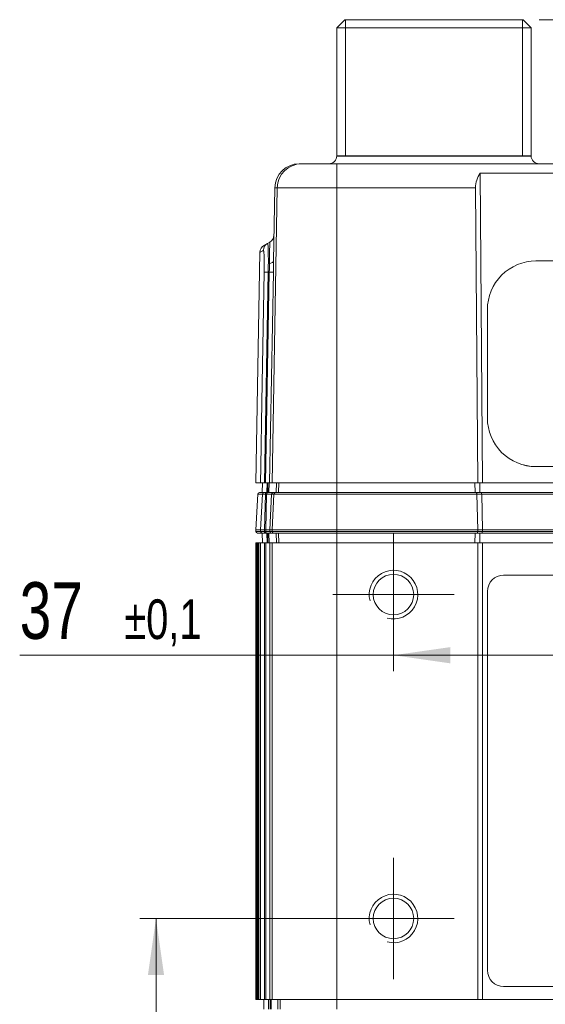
# Model space of a CAD drawing. Header units: millimetres. Extents: x 5 to 415, y 5 to 292.
# Tile 13 of 31: x 147 to 179, y 97 to 157. Entities that reach past the tile are written whole.
import ezdxf

# ---------------------------------------------------------------- set-up
doc = ezdxf.new("R2010")
doc.units = ezdxf.units.MM
doc.styles.add('SLDTEXTSTYLE0', font='TXT', dxfattribs={"width": 0.75})
doc.dimstyles.new('SLDDIMSTYLE1', dxfattribs={"dimtxt": 3.5, "dimasz": 3.5, "dimexe": 0, "dimexo": 0.0625, "dimgap": 0.875, "dimtad": 1, "dimdec": 1, "dimrnd": 1e-09, "dimzin": 12, "dimdsep": 46, "dimtxsty": 'SLDTEXTSTYLE0', "dimsah": 1, "dimcen": 0.09, "dimadec": 0, "dimazin": 3, "dimtfac": 1, "dimtofl": 0, "dimtmove": 0, "dimatfit": 3, "dimfxl": 1, "dimfrac": 2, "dimtolj": 1, "dimtzin": 12, "dimarcsym": 0})
doc.dimstyles.new('SLDDIMSTYLE4', dxfattribs={"dimtxt": 3.5, "dimasz": 3.5, "dimexe": 0, "dimexo": 0.0625, "dimgap": 0.875, "dimtad": 1, "dimrnd": 1e-09, "dimzin": 12, "dimdsep": 46, "dimtxsty": 'SLDTEXTSTYLE0', "dimsah": 1, "dimcen": 0.09, "dimadec": 0, "dimazin": 3, "dimtol": 1, "dimtp": 0.1, "dimtm": 0.1, "dimtfac": 1, "dimtdec": 1, "dimtofl": 0, "dimtmove": 0, "dimatfit": 3, "dimfxl": 1, "dimfrac": 2, "dimtolj": 1, "dimarcsym": 0})

# ---------------------------------------------------------------- blocks, each defined once
blk = doc.blocks.new('_D_9')
at = {"color": 7, "linetype": 'Continuous', "lineweight": 0}
for p, q in [((169.657, 121.003), (169.657, 117.257)), ((206.657, 121.003), (206.657, 117.257)), ((169.657, 118.248), (146.573, 118.248)), ((206.657, 118.248), (169.657, 118.248))]:
    blk.add_line(p, q, dxfattribs=at)
for points in [[(169.657, 118.248), (173.157, 117.748), (173.157, 118.748)], [(206.657, 118.248), (203.157, 118.748), (203.157, 117.748)]]:
    blk.add_solid(points, dxfattribs=at)
at = {"color": 7, "linetype": 'Continuous', "lineweight": 0, "attachment_point": 1, "style": 'SLDTEXTSTYLE0'}
for s, insert, char_height in [('37', (146.573, 122.759), 3.5), ('±0,1', (153.038, 121.698), 2.45)]:
    blk.add_mtext(s, dxfattribs=dict(at, insert=insert, char_height=char_height))
blk = doc.blocks.new('_D_10')
at = {"color": 7, "linetype": 'Continuous', "lineweight": 0}
for p, q in [((168.667, 101.994), (154.002, 101.994)), ((154.992, 101.994), (154.992, 57.644)), ((165.167, 57.644), (154.002, 57.644))]:
    blk.add_line(p, q, dxfattribs=at)
for points in [[(154.992, 101.994), (154.492, 98.494), (155.492, 98.494)], [(154.992, 57.644), (155.492, 61.144), (154.492, 61.144)]]:
    blk.add_solid(points, dxfattribs=at)
at = {"color": 7, "linetype": 'Continuous', "lineweight": 0, "insert": (150.48, 75.293), "char_height": 3.5, "attachment_point": 1, "rotation": 90, "style": 'SLDTEXTSTYLE0'}
blk.add_mtext('44,4', dxfattribs=at)
blk = doc.blocks.new('_D_11')
at = {"color": 7, "linetype": 'Continuous', "lineweight": 0}
for p, q in [((178.648, 157.494), (225.324, 157.494)), ((224.334, 157.494), (224.334, 121.994)), ((211.398, 121.994), (225.324, 121.994))]:
    blk.add_line(p, q, dxfattribs=at)
for points in [[(224.334, 157.494), (223.834, 153.994), (224.834, 153.994)], [(224.334, 121.994), (224.834, 125.494), (223.834, 125.494)]]:
    blk.add_solid(points, dxfattribs=at)
at = {"color": 7, "linetype": 'Continuous', "lineweight": 0, "insert": (219.822, 135.218), "char_height": 3.5, "attachment_point": 1, "rotation": 90, "style": 'SLDTEXTSTYLE0'}
blk.add_mtext('35,5', dxfattribs=at)
blk = doc.blocks.new('SW_CENTERMARKSYMBOL_1')
at = {"color": 0, "linetype": 'Continuous', "lineweight": 0}
for p, q in [((0, 2.5), (0, 3.75)), ((0, 0), (0, 2.5)), ((-2.5, 0), (-3.75, 0)), ((0, 0), (-2.5, 0)), ((0, 0), (0, -2.5)), ((0, 0), (2.5, 0)), ((2.5, 0), (3.75, 0)), ((0, -2.5), (0, -3.75))]:
    blk.add_line(p, q, dxfattribs=at)
blk = doc.blocks.new('SW_CENTERMARKSYMBOL_2')
at = {"color": 0, "linetype": 'Continuous', "lineweight": 0}
for p, q in [((0, 2.5), (0, 3.75)), ((0, 0), (0, 2.5)), ((-2.5, 0), (-3.75, 0)), ((0, 0), (-2.5, 0)), ((0, 0), (0, -2.5)), ((0, 0), (2.5, 0)), ((2.5, 0), (3.75, 0)), ((0, -2.5), (0, -3.75))]:
    blk.add_line(p, q, dxfattribs=at)

msp = doc.modelspace()

# ---------------------------------------------------------------- linework, layer by layer
at = {"color": 7, "linetype": 'Continuous', "lineweight": 15}
for p, q in [((166.657, 157.494), (166.157, 156.994)), ((166.657, 157.494), (177.657, 157.494)), ((178.157, 156.994), (177.657, 157.494)), ((166.157, 156.994), (166.157, 149.094)), ((178.157, 156.994), (166.157, 156.994)), ((178.157, 149.094), (178.157, 156.994)), ((163.825, 148.594), (163.976, 148.594)), ((163.976, 148.594), (166.157, 148.594)), ((166.157, 147.12), (166.157, 148.594)), ((166.157, 148.594), (194.436, 148.594)), ((175.019, 148.015), (175.157, 128.894)), ((194.443, 148.015), (175.019, 148.015)), ((162.477, 147.12), (162.159, 128.894)), ((162.325, 147.12), (162.246, 142.59)), ((162.477, 147.12), (162.325, 147.12)), ((166.157, 147.12), (162.477, 147.12)), ((166.157, 147.12), (166.157, 128.894)), ((174.725, 147.12), (166.157, 147.12)), ((174.725, 147.12), (174.857, 128.894)), ((161.663, 143.558), (161.883, 143.68)), ((161.883, 143.68), (162.017, 143.754)), ((161.406, 143.136), (161.157, 128.894)), ((162.246, 142.562), (162.245, 142.537)), ((197.857, 142.596), (178.457, 142.596)), ((161.922, 141.899), (161.695, 128.894)), ((161.76, 128.894), (161.988, 141.898)), ((161.922, 141.899), (161.988, 141.898)), ((162.237, 141.894), (162.01, 128.894)), ((175.457, 139.596), (175.457, 132.897)), ((175.457, 132.897), (175.457, 132.895)), ((178.457, 129.898), (197.857, 129.898)), ((178.457, 129.898), (178.457, 129.896)), ((178.457, 129.896), (197.857, 129.896)), ((161.157, 128.894), (161.445, 128.894)), ((161.66, 128.294), (161.373, 128.294)), ((161.568, 128.894), (161.557, 128.294)), ((161.568, 128.894), (161.695, 128.894)), ((161.802, 128.294), (161.66, 128.294)), ((161.695, 128.894), (161.76, 128.894)), ((162.01, 128.894), (161.76, 128.894)), ((161.874, 128.294), (161.802, 128.294)), ((161.855, 128.894), (161.845, 128.294)), ((162.231, 128.294), (161.874, 128.294)), ((161.9, 128.894), (161.895, 128.294)), ((161.972, 128.894), (161.966, 128.294)), ((162.01, 128.894), (162.159, 128.894)), ((162.159, 128.894), (166.157, 128.894)), ((162.375, 128.294), (162.231, 128.294)), ((166.157, 128.294), (162.375, 128.294)), ((162.426, 128.894), (162.416, 128.294)), ((162.57, 128.894), (162.559, 128.294)), ((166.157, 128.894), (174.857, 128.894)), ((166.157, 128.894), (166.157, 128.294)), ((166.157, 128.199), (166.157, 128.294)), ((174.768, 128.294), (166.157, 128.294)), ((174.687, 128.894), (174.692, 128.294)), ((175.068, 128.294), (174.768, 128.294)), ((174.857, 128.894), (175.157, 128.894)), ((174.987, 128.894), (174.992, 128.294)), ((175.068, 128.294), (201.247, 128.294)), ((175.157, 128.894), (201.157, 128.894)), ((161.273, 128.199), (161.157, 125.994)), ((161.273, 128.199), (161.561, 128.199)), ((161.561, 128.199), (161.445, 125.994)), ((161.561, 128.199), (161.752, 128.199)), ((161.695, 125.994), (161.752, 128.199)), ((161.752, 128.199), (161.824, 128.199)), ((161.824, 128.199), (161.766, 125.994)), ((161.824, 128.199), (162.132, 128.199)), ((162.016, 125.994), (162.132, 128.199)), ((162.132, 128.199), (162.275, 128.199)), ((162.159, 125.994), (162.275, 128.199)), ((162.275, 128.199), (166.157, 128.199)), ((166.157, 125.994), (166.157, 128.199)), ((166.157, 128.199), (174.809, 128.199)), ((174.857, 125.994), (174.809, 128.199)), ((174.809, 128.199), (175.109, 128.199)), ((175.157, 125.994), (175.109, 128.199)), ((201.205, 128.199), (175.109, 128.199)), ((161.445, 125.994), (161.157, 125.994)), ((161.161, 125.89), (161.157, 125.994)), ((161.449, 125.89), (161.161, 125.89)), ((161.445, 125.994), (161.449, 125.89)), ((161.445, 125.994), (161.695, 125.994)), ((161.696, 125.89), (161.449, 125.89)), ((161.696, 125.89), (161.695, 125.994)), ((161.766, 125.994), (161.695, 125.994)), ((161.768, 125.89), (161.696, 125.89)), ((162.016, 125.994), (161.766, 125.994)), ((161.766, 125.994), (161.768, 125.89)), ((162.02, 125.89), (161.768, 125.89)), ((162.02, 125.89), (162.016, 125.994)), ((162.159, 125.994), (162.016, 125.994)), ((162.163, 125.89), (162.02, 125.89)), ((162.163, 125.89), (162.159, 125.994)), ((166.157, 125.994), (162.159, 125.994)), ((166.157, 125.89), (162.163, 125.89)), ((166.157, 125.89), (166.157, 125.994)), ((174.857, 125.994), (166.157, 125.994)), ((174.856, 125.89), (166.157, 125.89)), ((166.157, 125.794), (166.157, 125.89)), ((174.856, 125.89), (174.857, 125.994)), ((175.156, 125.89), (174.856, 125.89)), ((175.157, 125.994), (174.857, 125.994)), ((175.156, 125.89), (175.157, 125.994)), ((175.156, 125.89), (201.159, 125.89)), ((175.157, 125.994), (201.157, 125.994)), ((161.261, 125.794), (161.549, 125.794)), ((161.549, 125.794), (161.746, 125.794)), ((161.557, 125.794), (161.573, 125.194)), ((161.746, 125.794), (161.818, 125.794)), ((161.818, 125.794), (162.12, 125.794)), ((161.86, 125.194), (161.845, 125.794)), ((161.902, 125.194), (161.895, 125.794)), ((161.974, 125.194), (161.966, 125.794)), ((162.12, 125.794), (162.263, 125.794)), ((162.263, 125.794), (166.157, 125.794)), ((162.432, 125.194), (162.416, 125.794)), ((162.575, 125.194), (162.559, 125.794)), ((166.157, 125.794), (174.814, 125.794)), ((166.157, 125.194), (166.157, 125.794)), ((174.685, 125.194), (174.692, 125.794)), ((174.814, 125.794), (175.114, 125.794)), ((174.985, 125.194), (174.992, 125.794)), ((201.2, 125.794), (175.114, 125.794)), ((161.16, 125.194), (161.16, 96.994)), ((161.16, 125.194), (161.167, 125.194)), ((161.167, 96.994), (161.167, 125.194)), ((161.167, 125.194), (161.2, 125.194)), ((161.198, 125.194), (161.198, 96.994)), ((161.198, 125.194), (161.198, 96.994)), ((161.198, 125.194), (161.221, 125.194)), ((161.198, 125.194), (161.198, 125.194)), ((161.221, 96.994), (161.221, 125.194)), ((161.221, 125.194), (161.285, 125.194)), ((161.285, 125.194), (161.285, 96.994)), ((161.285, 125.194), (161.285, 96.994)), ((161.285, 125.194), (161.326, 125.194)), ((161.285, 125.194), (161.285, 125.194)), ((161.326, 96.994), (161.326, 125.194)), ((161.326, 125.194), (161.423, 125.194)), ((161.423, 125.194), (161.423, 96.994)), ((161.423, 125.194), (161.423, 96.994)), ((161.423, 125.194), (161.445, 125.194)), ((161.423, 125.194), (161.423, 125.194)), ((161.445, 96.994), (161.445, 125.194)), ((161.445, 125.194), (161.695, 125.194)), ((161.695, 125.194), (161.695, 96.994)), ((161.766, 125.194), (161.695, 125.194)), ((161.766, 96.994), (161.766, 125.194)), ((161.766, 125.194), (162.016, 125.194)), ((162.016, 125.194), (162.016, 96.994)), ((162.159, 125.194), (162.016, 125.194)), ((162.159, 96.994), (162.159, 125.194)), ((166.157, 125.194), (162.159, 125.194)), ((166.157, 96.994), (166.157, 125.194)), ((174.857, 125.194), (166.157, 125.194)), ((174.857, 96.994), (174.857, 125.194)), ((175.157, 125.194), (174.857, 125.194)), ((175.157, 96.994), (175.157, 125.194)), ((201.157, 125.194), (175.157, 125.194)), ((199.857, 123.194), (176.457, 123.194)), ((175.457, 122.194), (175.457, 98.794)), ((176.457, 97.794), (199.857, 97.794)), ((161.16, 96.994), (161.167, 96.994)), ((161.2, 96.994), (161.167, 96.994)), ((161.198, 96.994), (161.221, 96.994)), ((161.198, 96.994), (161.198, 96.994)), ((161.285, 96.994), (161.221, 96.994)), ((161.285, 96.994), (161.326, 96.994)), ((161.285, 96.994), (161.285, 96.994)), ((161.423, 96.994), (161.326, 96.994)), ((161.423, 96.994), (161.445, 96.994)), ((161.423, 96.994), (161.423, 96.994)), ((161.695, 96.994), (161.445, 96.994)), ((161.657, 96.994), (161.657, 96.394)), ((161.766, 96.994), (161.695, 96.994)), ((162.016, 96.994), (161.766, 96.994)), ((161.939, 96.994), (161.939, 96.394)), ((162.159, 96.994), (162.016, 96.994)), ((162.038, 96.994), (162.038, 96.394)), ((162.113, 96.994), (162.113, 96.394)), ((166.157, 96.994), (162.159, 96.994)), ((162.512, 96.994), (162.512, 96.394)), ((162.659, 96.994), (162.659, 96.394)), ((166.157, 96.994), (166.157, 96.394)), ((174.857, 96.994), (166.157, 96.994)), ((175.157, 96.994), (174.857, 96.994)), ((201.157, 96.994), (175.157, 96.994))]:
    msp.add_line(p, q, dxfattribs=at)
at = {"color": 7, "linetype": 'Continuous', "lineweight": 0}
for p, q in [((166.697, 157.494), (166.697, 149.062)), ((166.697, 157.494), (166.697, 149.062)), ((177.617, 149.062), (177.617, 157.494)), ((177.617, 149.062), (177.617, 157.494)), ((178.096, 149.062), (166.157, 149.062)), ((178.157, 149.062), (178.096, 149.062)), ((178.157, 149.062), (178.096, 149.062))]:
    msp.add_line(p, q, dxfattribs=at)
at = {"color": 8, "linetype": 'Continuous', "lineweight": 15}
msp.add_line((166.157, 149.094), (178.157, 149.094), dxfattribs=at)
at = {"color": 7, "linetype": 'Continuous', "lineweight": 15, "flags": 128}
for points in [[(161.445, 128.894), (161.463, 129.894), (161.533, 133.893), (161.673, 141.904)], [(161.922, 141.899), (161.87, 141.9), (161.823, 141.901), (161.781, 141.902), (161.746, 141.902), (161.717, 141.903), (161.695, 141.903), (161.68, 141.904), (161.673, 141.904)], [(161.752, 128.199), (161.754, 128.218), (161.757, 128.236), (161.762, 128.252), (161.768, 128.266), (161.775, 128.278), (161.784, 128.287), (161.793, 128.292), (161.802, 128.294)], [(161.824, 128.199), (161.825, 128.218), (161.829, 128.236), (161.833, 128.252), (161.84, 128.266), (161.847, 128.278), (161.855, 128.287), (161.865, 128.292), (161.874, 128.294)], [(161.746, 125.794), (161.737, 125.796), (161.728, 125.801), (161.719, 125.81), (161.712, 125.822), (161.705, 125.837), (161.701, 125.853), (161.698, 125.871), (161.696, 125.89)], [(161.818, 125.794), (161.809, 125.796), (161.799, 125.801), (161.791, 125.81), (161.783, 125.822), (161.777, 125.837), (161.772, 125.853), (161.769, 125.871), (161.768, 125.89)]]:
    msp.add_lwpolyline(points, dxfattribs=at)
at = {"color": 7, "linetype": 'Continuous', "lineweight": 15}
for centre in [(169.657, 121.994), (169.657, 101.994)]:
    msp.add_circle(centre, 1.25, dxfattribs=at)
for centre, radius, start, end in [((165.657, 149.094), 0.5, 270, 0), ((178.657, 149.094), 0.5, 180, 270), ((163.825, 147.094), 1.5, 90, 179), ((163.977, 147.094), 1.5, 90.0151, 179.01581), ((161.774, 144.191), 0.5, 299, 359), ((161.906, 143.121), 0.5, 119, 178.16404), ((162.125, 143.244), 0.499, 119.01581, 179.09165), ((178.457, 139.596), 3, 89.99564, 179.99564), ((178.457, 132.897), 3, 180.00436, 270.00436), ((178.457, 132.896), 3, 180.00436, 270.00436), ((161.373, 128.194), 0.1, 90, 177), ((161.66, 128.194), 0.0999, 90.03842, 177.04403), ((162.231, 128.194), 0.1, 90.0133, 177.01525), ((162.375, 128.194), 0.1, 90.0133, 177.01525), ((161.261, 125.894), 0.1, 182, 270), ((161.549, 125.894), 0.0999, 181.95687, 269.96062), ((162.12, 125.894), 0.1, 181.98506, 269.98637), ((162.263, 125.894), 0.1, 181.98506, 269.98637), ((176.457, 122.194), 1, 90, 180), ((176.457, 98.794), 1, 180, 270)]:
    msp.add_arc(centre, radius, start, end, dxfattribs=at)
at = {"color": 7, "linetype": 'Continuous', "lineweight": 0}
for centre in [(169.657, 121.994), (169.657, 101.994)]:
    msp.add_arc(centre, 1.5, 255, 195, dxfattribs=at)
at = {"color": 7, "linetype": 'Continuous', "lineweight": 15}
for centre, major_axis, ratio, start_param, end_param in [((176.226, 147.094), (1.08, -1.067), 0.975618, 3.272258, 3.915709), ((174.768, 128.194), (0, 0.1), 0.414214, 4.764749, 6.283185), ((175.068, 128.194), (0, 0.1), 0.414214, 4.764749, 6.283185), ((174.814, 125.894), (0, 0.1), 0.414214, 3.141593, 4.677482), ((175.114, 125.894), (0, 0.1), 0.414214, 3.141593, 4.677482)]:
    msp.add_ellipse(centre, major_axis=major_axis, ratio=ratio, start_param=start_param, end_param=end_param, dxfattribs=at)
for points, knots in [([(161.883, 143.68), (161.883, 143.68), (161.89, 143.684), (161.904, 143.624), (161.92, 143.339), (161.929, 142.894), (161.929, 142.388), (161.924, 142.044), (161.922, 141.899), (161.922, 141.899)], [0, 0, 0, 0, 0.000021, 0.212283, 0.424238, 0.635888, 0.846376, 0.999979, 1, 1, 1, 1]), ([(161.994, 142.442), (161.996, 142.592), (162.002, 142.937), (162.01, 143.374), (162.015, 143.683), (162.017, 143.754), (162.017, 143.754), (162.017, 143.754)], [0, 0, 0, 0, 0.205042, 0.469808, 0.73486, 0.999975, 1, 1, 1, 1]), ([(161.673, 141.904), (161.674, 142.014), (161.678, 142.276), (161.675, 142.661), (161.664, 142.996), (161.648, 143.219), (161.633, 143.241), (161.626, 143.251)], [0, 0, 0, 0, 0.153836, 0.364439, 0.576149, 0.788039, 1, 1, 1, 1]), ([(161.988, 141.898), (161.988, 141.898), (161.989, 141.989), (161.992, 142.174), (161.993, 142.352), (161.994, 142.442)], [0, 0, 0, 0, 0.000109, 0.494257, 1, 1, 1, 1]), ([(162.246, 142.562), (162.238, 142.545), (162.223, 142.512), (162.138, 142.473), (162.053, 142.452), (162.005, 142.444), (161.994, 142.442)], [0, 0, 0, 0, 0.331839, 0.663677, 0.924964, 1, 1, 1, 1]), ([(162.245, 142.537), (162.245, 142.53), (162.245, 142.423), (162.242, 142.21), (162.239, 142), (162.237, 141.894)], [0, 0, 0, 0, 0.0336155, 0.5120621, 1, 1, 1, 1]), ([(162.246, 142.59), (162.246, 142.584), (162.246, 142.575), (162.246, 142.566), (162.246, 142.563), (162.246, 142.562), (162.246, 142.562)], [0, 0, 0, 0, 0.647818, 0.847984, 0.932401, 1, 1, 1, 1]), ([(161.695, 128.894), (161.649, 128.894), (161.557, 128.894), (161.469, 128.894), (161.453, 128.894), (161.445, 128.894)], [0, 0, 0, 0, 0.339522, 0.679045, 1, 1, 1, 1])]:
    msp.add_open_spline(points, degree=3, knots=knots, dxfattribs=at)
at = {"color": 8, "linetype": 'Continuous', "lineweight": 15}
msp.add_open_spline([(161.626, 143.251), (161.611, 143.243), (161.535, 143.201), (161.43, 143.143), (161.421, 143.138), (161.417, 143.136)], degree=3, knots=[0, 0, 0, 0, 0.107025, 0.535151, 1, 1, 1, 1], dxfattribs=at)
at = {"color": 7, "linetype": 'Continuous', "lineweight": 15}
msp.add_open_spline([(161.988, 141.898), (162.023, 141.898), (162.093, 141.896), (162.17, 141.895), (162.224, 141.894), (162.233, 141.894), (162.237, 141.894)], degree=3, dxfattribs=at)

# ---------------------------------------------------------------- block references
at = {"color": 7, "linetype": 'Continuous', "lineweight": 0}
for name, p in [('SW_CENTERMARKSYMBOL_2', (169.657, 121.994)), ('SW_CENTERMARKSYMBOL_1', (169.657, 101.994))]:
    msp.add_blockref(name, p, dxfattribs=at)

# ---------------------------------------------------------------- dimensions: what is measured, and where the dimension line sits
for base, p1, p2, picture, middle in [((224.334, 121.994), (177.657, 157.494), (210.407, 121.994), '_D_11', (224.334, 139.744)), ((154.992100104, 57.643885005), (169.657269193, 101.993885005), (166.157269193, 57.643885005), '_D_10', (154.992100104, 79.818885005))]:
    dim = msp.add_linear_dim(base=base, p1=p1, p2=p2, angle=90, dimstyle='SLDDIMSTYLE1', dxfattribs=at)
    dim.commit()
    dim.dimension.update_dxf_attribs({"geometry": picture, "text_midpoint": middle, "dimtype": 160})
dim = msp.add_linear_dim(base=(169.657, 118.248), p1=(206.657, 121.994), p2=(169.657, 121.994), dimstyle='SLDDIMSTYLE4', dxfattribs=at)
dim.commit()
dim.dimension.update_dxf_attribs({"geometry": '_D_9', "text_midpoint": (152.965, 118.248), "dimtype": 160})

doc.saveas('drawing.dxf')
